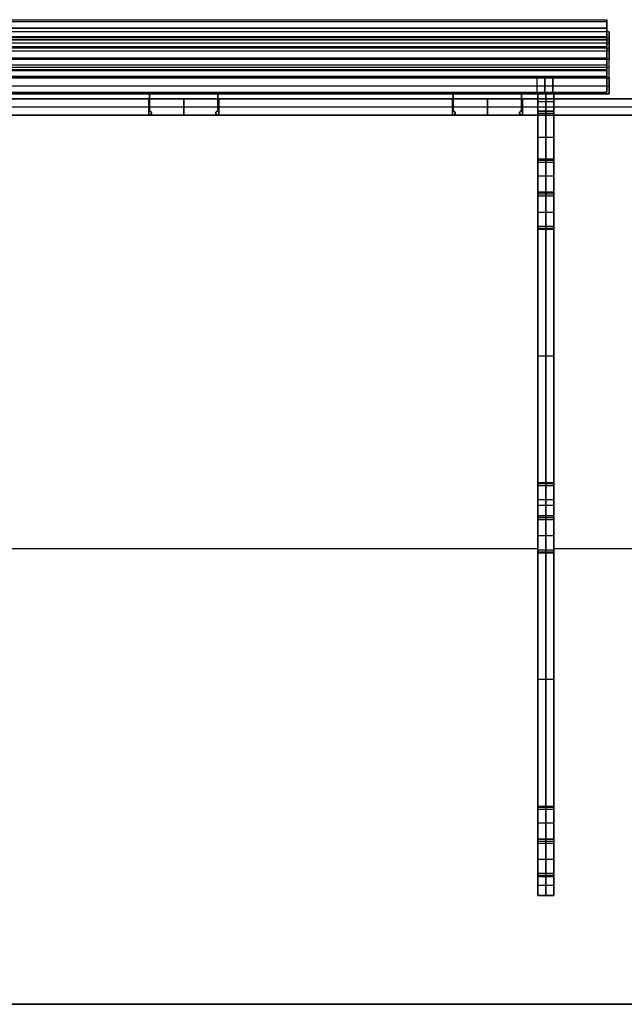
# Model space of a CAD drawing. Header units: millimetres. Extents: x -595 to 595, y -225 to 20.
# Tile 5 of 6: x 148 to 298, y -225 to 20. Entities that reach past the tile are written whole.
import ezdxf

# ---------------------------------------------------------------- set-up
doc = ezdxf.new("R2010")
doc.units = ezdxf.units.MM
doc.layers.add('Défaut', color=7, linetype='Continuous', true_color=0x000000)

# ---------------------------------------------------------------- blocks, each defined once
blk = doc.blocks.new('Shelf Divider')
at = {"layer": 'Défaut'}
for p, q in [((0, 74.5), (4, 74.5)), ((0, 74.5, 2.75), (0, -80, 2.75)), ((2, -74.5, -97), (2, 74.5, -97)), ((2, 74.5, -97), (2, 74.5, 97)), ((2, 44.5, 97), (2, 74.5, 97)), ((4, -80, 2.75), (4, 74.5, 2.75)), ((0, 59.5, 97), (4, 59.5, 97)), ((0, 44.5, 100.25), (4, 44.5, 100.25)), ((2, 44.5, 98), (2, 44.5, 102.5)), ((2, 36.5, 102.5), (2, 44.5, 102.5)), ((4, 44, 97.5), (0, 44, 97.5)), ((0, 40.5, 102.5), (4, 40.5, 102.5)), ((0, 36.5, 102.4), (4, 36.5, 102.4)), ((0, 36, 102.3), (4, 36, 102.3)), ((0, 35.5, 102.4), (4, 35.5, 102.4)), ((2, 36.5, 102.5), (2, 36.5, 102.3)), ((2, 35.5, 102.3), (2, 36.5, 102.3)), ((2, 35.5, 102.3), (2, 35.5, 102.5)), ((2, 27.5, 102.5), (2, 35.5, 102.5)), ((0, 31.5, 102.5), (4, 31.5, 102.5)), ((4, 28, 97.5), (0, 28, 97.5)), ((0, 27.5, 100.25), (4, 27.5, 100.25)), ((2, 27.5, 102.5), (2, 27.5, 98)), ((2, -34.5, 97), (2, 27.5, 97)), ((4, 0, -97), (0, 0, -97)), ((0, -2.75, -97), (0, -2.75, 97)), ((0, -3.5, 97), (4, -3.5, 97)), ((4, -2.75, -97), (4, -2.75, 97)), ((0, -34.5, 100.25), (4, -34.5, 100.25)), ((4, -35, 97.5), (0, -35, 97.5)), ((2, -34.5, 98), (2, -34.5, 102.5)), ((2, -42.5, 102.5), (2, -34.5, 102.5)), ((0, -38.5, 102.5), (4, -38.5, 102.5)), ((0, -42.5, 102.4), (4, -42.5, 102.4)), ((0, -43, 102.3), (4, -43, 102.3)), ((0, -43.5, 102.4), (4, -43.5, 102.4)), ((2, -42.5, 102.5), (2, -42.5, 102.3)), ((2, -43.5, 102.3), (2, -42.5, 102.3)), ((2, -43.5, 102.3), (2, -43.5, 102.5)), ((2, -51.5, 102.5), (2, -43.5, 102.5)), ((0, -47.5, 102.5), (4, -47.5, 102.5)), ((4, -51, 97.5), (0, -51, 97.5)), ((0, -51.5, 100.25), (4, -51.5, 100.25)), ((2, -51.5, 102.5), (2, -51.5, 98)), ((2, -74.5, 97), (2, -51.5, 97)), ((0, -63, 97), (4, -63, 97)), ((0, -74.5, -94.5), (4, -74.5, -94.5)), ((0, -74.5, 91.4), (4, -74.5, 91.4)), ((0, -74.5, 37.1), (4, -74.5, 37.1)), ((0, -74.5, -43.3), (4, -74.5, -43.3)), ((4, -75, 85.3), (0, -75, 85.3)), ((4, -75, 4.9), (0, -75, 4.9)), ((4, -75, -75.5), (0, -75, -75.5)), ((2, -74.5, -92), (2, -74.5, -97)), ((2, -74.5, 97), (2, -74.5, 85.8)), ((2, -74.5, 68.8), (2, -74.5, 5.4)), ((2, -74.5, -11.6), (2, -74.5, -75)), ((2, -80, 85.8), (2, -75.5, 85.8)), ((2, -80, 68.8), (2, -75.5, 68.8)), ((2, -80, 5.4), (2, -75.5, 5.4)), ((2, -80, -11.6), (2, -75.5, -11.6)), ((2, -80, -75), (2, -75.5, -75)), ((2, -80, -92), (2, -75.5, -92)), ((0, -77.75, 85.8), (4, -77.75, 85.8)), ((4, -77.75, 68.8), (0, -77.75, 68.8)), ((0, -77.75, 5.4), (4, -77.75, 5.4)), ((4, -77.75, -11.6), (0, -77.75, -11.6)), ((0, -77.75, -75), (4, -77.75, -75)), ((4, -77.75, -92), (0, -77.75, -92)), ((0, -79.8, 77.3), (4, -79.8, 77.3)), ((0, -79.8, -3.1), (4, -79.8, -3.1)), ((0, -79.8, -83.5), (4, -79.8, -83.5)), ((4, -79.9, 77.8), (0, -79.9, 77.8)), ((0, -79.9, 76.8), (4, -79.9, 76.8)), ((4, -79.9, -2.6), (0, -79.9, -2.6)), ((0, -79.9, -3.6), (4, -79.9, -3.6)), ((4, -79.9, -83), (0, -79.9, -83)), ((0, -79.9, -84), (4, -79.9, -84)), ((0, -80, 81.8), (4, -80, 81.8)), ((0, -80, 72.8), (4, -80, 72.8)), ((0, -80, 1.4), (4, -80, 1.4)), ((0, -80, -7.6), (4, -80, -7.6)), ((0, -80, -79), (4, -80, -79)), ((0, -80, -88), (4, -80, -88)), ((2, -80, 77.8), (2, -79.8, 77.8)), ((2, -79.8, 77.8), (2, -79.8, 76.8)), ((2, -80, 76.8), (2, -79.8, 76.8)), ((2, -80, -2.6), (2, -79.8, -2.6)), ((2, -79.8, -2.6), (2, -79.8, -3.6)), ((2, -80, -3.6), (2, -79.8, -3.6)), ((2, -80, -83), (2, -79.8, -83)), ((2, -79.8, -83), (2, -79.8, -84)), ((2, -80, -84), (2, -79.8, -84)), ((2, -80, 85.8), (2, -80, 77.8)), ((2, -80, 76.8), (2, -80, 68.8)), ((2, -80, 5.4), (2, -80, -2.6)), ((2, -80, -3.6), (2, -80, -11.6)), ((2, -80, -75), (2, -80, -83)), ((2, -80, -84), (2, -80, -92))]:
    blk.add_line(p, q, dxfattribs=at)
at = {"layer": 'Défaut', "extrusion": (-1, 0, 0)}
for centre, start, end in [((-44.5, 97.5, -2), 270, 90), ((-27.5, 97.5, -2), 90, 270), ((34.5, 97.5, -2), 270, 90), ((51.5, 97.5, -2), 90, 270), ((75, -92, -2), 90, 180), ((75, -11.6, -2), 90, 180), ((75, 68.8, -2), 90, 180), ((75, 85.8, -2), 180, 0), ((75, 5.4, -2), 180, 0), ((75, -75, -2), 180, 0), ((75, 68.8, -2), 0, 90), ((75, -11.6, -2), 0, 90), ((75, -92, -2), 0, 90)]:
    blk.add_arc(centre, 0.5, start, end, dxfattribs=at)
at = {"layer": 'Défaut'}
for points in [[(0, 74.5, -97), (2, 74.5, -97), (4, 74.5, -97)], [(0, -74.5, -97), (0, 0, -97), (0, 74.5, -97)], [(0, 74.5, 97), (2, 74.5, 97), (4, 74.5, 97)], [(0, 74.5, -97), (0, 74.5), (0, 74.5, 97)], [(0, 74.5, 97), (0, 59.5, 97), (0, 44.5, 97)], [(4, 74.5, -97), (4, 0, -97), (4, -74.5, -97)], [(4, 74.5, 97), (4, 74.5), (4, 74.5, -97)], [(4, 44.5, 97), (4, 59.5, 97), (4, 74.5, 97)], [(0, 44.5, 97), (2, 44.5, 97), (4, 44.5, 97)], [(4, 44.5, 98), (2, 44.5, 98), (0, 44.5, 98)], [(0, 44.5, 102.5), (2, 44.5, 102.5), (4, 44.5, 102.5)], [(0, 44.5, 98), (0, 44.5, 100.25), (0, 44.5, 102.5)], [(0, 44.5, 102.5), (0, 40.5, 102.5), (0, 36.5, 102.5)], [(4, 44.5, 102.5), (4, 44.5, 100.25), (4, 44.5, 98)], [(4, 36.5, 102.5), (4, 40.5, 102.5), (4, 44.5, 102.5)], [(0, 36.5, 102.5), (2, 36.5, 102.5), (4, 36.5, 102.5)], [(0, 36.5, 102.3), (2, 36.5, 102.3), (4, 36.5, 102.3)], [(0, 36.5, 102.5), (0, 36.5, 102.4), (0, 36.5, 102.3)], [(0, 36.5, 102.3), (0, 36, 102.3), (0, 35.5, 102.3)], [(0, 35.5, 102.3), (2, 35.5, 102.3), (4, 35.5, 102.3)], [(0, 35.5, 102.5), (2, 35.5, 102.5), (4, 35.5, 102.5)], [(0, 35.5, 102.3), (0, 35.5, 102.4), (0, 35.5, 102.5)], [(0, 35.5, 102.5), (0, 31.5, 102.5), (0, 27.5, 102.5)], [(4, 36.5, 102.3), (4, 36.5, 102.4), (4, 36.5, 102.5)], [(4, 35.5, 102.3), (4, 36, 102.3), (4, 36.5, 102.3)], [(4, 35.5, 102.5), (4, 35.5, 102.4), (4, 35.5, 102.3)], [(4, 27.5, 102.5), (4, 31.5, 102.5), (4, 35.5, 102.5)], [(0, 27.5, 102.5), (2, 27.5, 102.5), (4, 27.5, 102.5)], [(0, 27.5, 98), (2, 27.5, 98), (4, 27.5, 98)], [(0, 27.5, 102.5), (0, 27.5, 100.25), (0, 27.5, 98)], [(4, 27.5, 97), (2, 27.5, 97), (0, 27.5, 97)], [(0, 27.5, 97), (0, -3.5, 97), (0, -34.5, 97)], [(4, 27.5, 98), (4, 27.5, 100.25), (4, 27.5, 102.5)], [(4, -34.5, 97), (4, -3.5, 97), (4, 27.5, 97)], [(0, -34.5, 97), (2, -34.5, 97), (4, -34.5, 97)], [(4, -34.5, 98), (2, -34.5, 98), (0, -34.5, 98)], [(0, -34.5, 102.5), (2, -34.5, 102.5), (4, -34.5, 102.5)], [(0, -34.5, 98), (0, -34.5, 100.25), (0, -34.5, 102.5)], [(0, -34.5, 102.5), (0, -38.5, 102.5), (0, -42.5, 102.5)], [(4, -34.5, 102.5), (4, -34.5, 100.25), (4, -34.5, 98)], [(4, -42.5, 102.5), (4, -38.5, 102.5), (4, -34.5, 102.5)], [(0, -42.5, 102.5), (2, -42.5, 102.5), (4, -42.5, 102.5)], [(0, -42.5, 102.3), (2, -42.5, 102.3), (4, -42.5, 102.3)], [(0, -42.5, 102.5), (0, -42.5, 102.4), (0, -42.5, 102.3)], [(0, -42.5, 102.3), (0, -43, 102.3), (0, -43.5, 102.3)], [(0, -43.5, 102.3), (2, -43.5, 102.3), (4, -43.5, 102.3)], [(0, -43.5, 102.5), (2, -43.5, 102.5), (4, -43.5, 102.5)], [(0, -43.5, 102.3), (0, -43.5, 102.4), (0, -43.5, 102.5)], [(0, -43.5, 102.5), (0, -47.5, 102.5), (0, -51.5, 102.5)], [(4, -42.5, 102.3), (4, -42.5, 102.4), (4, -42.5, 102.5)], [(4, -43.5, 102.3), (4, -43, 102.3), (4, -42.5, 102.3)], [(4, -43.5, 102.5), (4, -43.5, 102.4), (4, -43.5, 102.3)], [(4, -51.5, 102.5), (4, -47.5, 102.5), (4, -43.5, 102.5)], [(0, -51.5, 102.5), (2, -51.5, 102.5), (4, -51.5, 102.5)], [(0, -51.5, 98), (2, -51.5, 98), (4, -51.5, 98)], [(0, -51.5, 102.5), (0, -51.5, 100.25), (0, -51.5, 98)], [(4, -51.5, 97), (2, -51.5, 97), (0, -51.5, 97)], [(0, -51.5, 97), (0, -63, 97), (0, -74.5, 97)], [(4, -51.5, 98), (4, -51.5, 100.25), (4, -51.5, 102.5)], [(4, -74.5, 97), (4, -63, 97), (4, -51.5, 97)], [(4, -74.5, -92), (2, -74.5, -92), (0, -74.5, -92)], [(4, -74.5, -11.6), (2, -74.5, -11.6), (0, -74.5, -11.6)], [(4, -74.5, 68.8), (2, -74.5, 68.8), (0, -74.5, 68.8)], [(0, -74.5, -97), (2, -74.5, -97), (4, -74.5, -97)], [(0, -74.5, -92), (0, -74.5, -94.5), (0, -74.5, -97)], [(0, -74.5, 97), (2, -74.5, 97), (4, -74.5, 97)], [(0, -74.5, 85.8), (2, -74.5, 85.8), (4, -74.5, 85.8)], [(0, -74.5, 97), (0, -74.5, 91.4), (0, -74.5, 85.8)], [(0, -74.5, 5.4), (2, -74.5, 5.4), (4, -74.5, 5.4)], [(0, -74.5, 68.8), (0, -74.5, 37.1), (0, -74.5, 5.4)], [(0, -74.5, -75), (2, -74.5, -75), (4, -74.5, -75)], [(0, -74.5, -11.6), (0, -74.5, -43.3), (0, -74.5, -75)], [(0, -75, -91.5), (2, -75, -91.5), (4, -75, -91.5)], [(0, -75, -11.1), (2, -75, -11.1), (4, -75, -11.1)], [(0, -75, 69.3), (2, -75, 69.3), (4, -75, 69.3)], [(4, -75.5, 85.8), (2, -75.5, 85.8), (0, -75.5, 85.8)], [(0, -75.5, 85.8), (0, -77.75, 85.8), (0, -80, 85.8)], [(0, -75.5, 68.8), (2, -75.5, 68.8), (4, -75.5, 68.8)], [(0, -80, 68.8), (0, -77.75, 68.8), (0, -75.5, 68.8)], [(4, -75.5, 5.4), (2, -75.5, 5.4), (0, -75.5, 5.4)], [(0, -75.5, 5.4), (0, -77.75, 5.4), (0, -80, 5.4)], [(0, -75.5, -11.6), (2, -75.5, -11.6), (4, -75.5, -11.6)], [(0, -80, -11.6), (0, -77.75, -11.6), (0, -75.5, -11.6)], [(4, -75.5, -75), (2, -75.5, -75), (0, -75.5, -75)], [(0, -75.5, -75), (0, -77.75, -75), (0, -80, -75)], [(0, -75.5, -92), (2, -75.5, -92), (4, -75.5, -92)], [(0, -80, -92), (0, -77.75, -92), (0, -75.5, -92)], [(4, -74.5, -97), (4, -74.5, -94.5), (4, -74.5, -92)], [(4, -74.5, 85.8), (4, -74.5, 91.4), (4, -74.5, 97)], [(4, -74.5, 5.4), (4, -74.5, 37.1), (4, -74.5, 68.8)], [(4, -74.5, -75), (4, -74.5, -43.3), (4, -74.5, -11.6)], [(4, -80, 85.8), (4, -77.75, 85.8), (4, -75.5, 85.8)], [(4, -75.5, 68.8), (4, -77.75, 68.8), (4, -80, 68.8)], [(4, -80, 5.4), (4, -77.75, 5.4), (4, -75.5, 5.4)], [(4, -75.5, -11.6), (4, -77.75, -11.6), (4, -80, -11.6)], [(4, -80, -75), (4, -77.75, -75), (4, -75.5, -75)], [(4, -75.5, -92), (4, -77.75, -92), (4, -80, -92)], [(0, -79.8, 77.8), (2, -79.8, 77.8), (4, -79.8, 77.8)], [(0, -80, 77.8), (0, -79.9, 77.8), (0, -79.8, 77.8)], [(0, -79.8, 76.8), (2, -79.8, 76.8), (4, -79.8, 76.8)], [(0, -79.8, 77.8), (0, -79.8, 77.3), (0, -79.8, 76.8)], [(0, -79.8, 76.8), (0, -79.9, 76.8), (0, -80, 76.8)], [(0, -79.8, -2.6), (2, -79.8, -2.6), (4, -79.8, -2.6)], [(0, -80, -2.6), (0, -79.9, -2.6), (0, -79.8, -2.6)], [(0, -79.8, -3.6), (2, -79.8, -3.6), (4, -79.8, -3.6)], [(0, -79.8, -2.6), (0, -79.8, -3.1), (0, -79.8, -3.6)], [(0, -79.8, -3.6), (0, -79.9, -3.6), (0, -80, -3.6)], [(0, -79.8, -83), (2, -79.8, -83), (4, -79.8, -83)], [(0, -80, -83), (0, -79.9, -83), (0, -79.8, -83)], [(0, -79.8, -84), (2, -79.8, -84), (4, -79.8, -84)], [(0, -79.8, -83), (0, -79.8, -83.5), (0, -79.8, -84)], [(0, -79.8, -84), (0, -79.9, -84), (0, -80, -84)], [(0, -80, 85.8), (2, -80, 85.8), (4, -80, 85.8)], [(0, -80, 77.8), (2, -80, 77.8), (4, -80, 77.8)], [(0, -80, 85.8), (0, -80, 81.8), (0, -80, 77.8)], [(0, -80, 76.8), (2, -80, 76.8), (4, -80, 76.8)], [(0, -80, 68.8), (2, -80, 68.8), (4, -80, 68.8)], [(0, -80, 76.8), (0, -80, 72.8), (0, -80, 68.8)], [(0, -80, 5.4), (2, -80, 5.4), (4, -80, 5.4)], [(0, -80, -2.6), (2, -80, -2.6), (4, -80, -2.6)], [(0, -80, 5.4), (0, -80, 1.4), (0, -80, -2.6)], [(0, -80, -3.6), (2, -80, -3.6), (4, -80, -3.6)], [(0, -80, -11.6), (2, -80, -11.6), (4, -80, -11.6)], [(0, -80, -3.6), (0, -80, -7.6), (0, -80, -11.6)], [(0, -80, -75), (2, -80, -75), (4, -80, -75)], [(0, -80, -83), (2, -80, -83), (4, -80, -83)], [(0, -80, -75), (0, -80, -79), (0, -80, -83)], [(0, -80, -84), (2, -80, -84), (4, -80, -84)], [(0, -80, -92), (2, -80, -92), (4, -80, -92)], [(0, -80, -84), (0, -80, -88), (0, -80, -92)], [(4, -79.8, 77.8), (4, -79.9, 77.8), (4, -80, 77.8)], [(4, -79.8, 76.8), (4, -79.8, 77.3), (4, -79.8, 77.8)], [(4, -80, 76.8), (4, -79.9, 76.8), (4, -79.8, 76.8)], [(4, -79.8, -2.6), (4, -79.9, -2.6), (4, -80, -2.6)], [(4, -79.8, -3.6), (4, -79.8, -3.1), (4, -79.8, -2.6)], [(4, -80, -3.6), (4, -79.9, -3.6), (4, -79.8, -3.6)], [(4, -79.8, -83), (4, -79.9, -83), (4, -80, -83)], [(4, -79.8, -84), (4, -79.8, -83.5), (4, -79.8, -83)], [(4, -80, -84), (4, -79.9, -84), (4, -79.8, -84)], [(4, -80, 77.8), (4, -80, 81.8), (4, -80, 85.8)], [(4, -80, 68.8), (4, -80, 72.8), (4, -80, 76.8)], [(4, -80, -2.6), (4, -80, 1.4), (4, -80, 5.4)], [(4, -80, -11.6), (4, -80, -7.6), (4, -80, -3.6)], [(4, -80, -83), (4, -80, -79), (4, -80, -75)], [(4, -80, -92), (4, -80, -88), (4, -80, -84)]]:
    blk.add_open_spline(points, degree=2, dxfattribs=at)
for points in [[(0, 44.5, 98), (0, 44, 98), (0, 44, 97.5), (0, 44, 97), (0, 44.5, 97)], [(4, 44.5, 97), (4, 44, 97), (4, 44, 97.5), (4, 44, 98), (4, 44.5, 98)], [(0, 27.5, 97), (0, 28, 97), (0, 28, 97.5), (0, 28, 98), (0, 27.5, 98)], [(4, 27.5, 98), (4, 28, 98), (4, 28, 97.5), (4, 28, 97), (4, 27.5, 97)], [(0, -34.5, 98), (0, -35, 98), (0, -35, 97.5), (0, -35, 97), (0, -34.5, 97)], [(4, -34.5, 97), (4, -35, 97), (4, -35, 97.5), (4, -35, 98), (4, -34.5, 98)], [(0, -51.5, 97), (0, -51, 97), (0, -51, 97.5), (0, -51, 98), (0, -51.5, 98)], [(4, -51.5, 98), (4, -51, 98), (4, -51, 97.5), (4, -51, 97), (4, -51.5, 97)], [(0, -75.5, 85.8), (0, -75.5, 85.3), (0, -75, 85.3), (0, -74.5, 85.3), (0, -74.5, 85.8)], [(0, -75.5, 5.4), (0, -75.5, 4.9), (0, -75, 4.9), (0, -74.5, 4.9), (0, -74.5, 5.4)], [(0, -75.5, -75), (0, -75.5, -75.5), (0, -75, -75.5), (0, -74.5, -75.5), (0, -74.5, -75)], [(4, -74.5, 85.8), (4, -74.5, 85.3), (4, -75, 85.3), (4, -75.5, 85.3), (4, -75.5, 85.8)], [(4, -74.5, 5.4), (4, -74.5, 4.9), (4, -75, 4.9), (4, -75.5, 4.9), (4, -75.5, 5.4)], [(4, -74.5, -75), (4, -74.5, -75.5), (4, -75, -75.5), (4, -75.5, -75.5), (4, -75.5, -75)]]:
    blk.add_rational_spline(points, [1, 0.707106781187, 1, 0.707106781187, 1], degree=2, knots=[-2, -2, -2, -1, -1, 0, 0, 0], dxfattribs=at)
for points, weights in [([(0, -74.5, -92), (0, -74.5, -91.5), (0, -75, -91.5)], [1, 0.707106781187, 1]), ([(0, -74.5, -11.6), (0, -74.5, -11.1), (0, -75, -11.1)], [1, 0.707106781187, 1]), ([(0, -74.5, 68.8), (0, -74.5, 69.3), (0, -75, 69.3)], [1, 0.707106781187, 1]), ([(0, -75, 69.3), (0, -75.5, 69.3), (0, -75.5, 68.8)], [1, 0.707106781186, 1]), ([(0, -75, -11.1), (0, -75.5, -11.1), (0, -75.5, -11.6)], [1, 0.707106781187, 1]), ([(0, -75, -91.5), (0, -75.5, -91.5), (0, -75.5, -92)], [1, 0.707106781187, 1]), ([(4, -75, -91.5), (4, -74.5, -91.5), (4, -74.5, -92)], [1, 0.707106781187, 1]), ([(4, -75, -11.1), (4, -74.5, -11.1), (4, -74.5, -11.6)], [1, 0.707106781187, 1]), ([(4, -75, 69.3), (4, -74.5, 69.3), (4, -74.5, 68.8)], [1, 0.707106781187, 1]), ([(4, -75.5, 68.8), (4, -75.5, 69.3), (4, -75, 69.3)], [1, 0.707106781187, 1]), ([(4, -75.5, -11.6), (4, -75.5, -11.1), (4, -75, -11.1)], [1, 0.707106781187, 1]), ([(4, -75.5, -92), (4, -75.5, -91.5), (4, -75, -91.5)], [1, 0.707106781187, 1])]:
    blk.add_rational_spline(points, weights, degree=2, dxfattribs=at)
blk = doc.blocks.new('Base Piece')
at = {"layer": 'Défaut'}
for p, q in [((-276.85, 4, -2.75), (276.82, 4, -2.75)), ((151.03, 0, -110.5), (151.03, 4, -110.5)), ((180.3, 4, -113.75), (180.3, 0, -113.75)), ((180.8, 4, -111), (180.8, 0, -111)), ((184.3, 0, -116), (184.3, 4, -116)), ((188.3, 0, -115.9), (188.3, 4, -115.9)), ((188.8, 0, -115.8), (188.8, 4, -115.8)), ((189.3, 4, -115.9), (189.3, 0, -115.9)), ((193.3, 0, -116), (193.3, 4, -116)), ((196.8, 4, -111), (196.8, 0, -111)), ((197.3, 0, -113.75), (197.3, 4, -113.75)), ((226.56, 0, -110.5), (226.56, 4, -110.5)), ((255.83, 4, -113.75), (255.83, 0, -113.75)), ((256.33, 4, -111), (256.33, 0, -111)), ((259.83, 0, -116), (259.83, 4, -116)), ((263.83, 0, -115.9), (263.83, 4, -115.9)), ((264.33, 0, -115.8), (264.33, 4, -115.8)), ((264.83, 4, -115.9), (264.83, 0, -115.9)), ((268.83, 0, -116), (268.83, 4, -116)), ((272.33, 4, -111), (272.33, 0, -111)), ((272.83, 0, -113.75), (272.83, 4, -113.75)), ((276.82, 0, 70), (276.82, 4, 70)), ((276.82, 0, -10.4), (276.82, 4, -10.4)), ((276.82, 0, -90.8), (276.82, 4, -90.8)), ((278.82, 0, 78.7), (278.82, 4, 78.7)), ((278.82, 0, 61.3), (278.82, 4, 61.3)), ((278.82, 0, -1.7), (278.82, 4, -1.7)), ((278.82, 0, -19.1), (278.82, 4, -19.1)), ((278.82, 0, -82.1), (278.82, 4, -82.1)), ((278.82, 0, -99.5), (278.82, 4, -99.5)), ((280.82, 4, -2.75), (595, 4, -2.75)), ((280.82, 4, 70), (280.82, 0, 70)), ((280.82, 4, -10.4), (280.82, 0, -10.4)), ((280.82, 4, -90.8), (280.82, 0, -90.8)), ((-595, 2, 110.5), (595, 2, 110.5)), ((-276.85, 0, -2.75), (276.82, 0, -2.75)), ((180.3, 2, -110.5), (121.77, 2, -110.5)), ((188.3, 2, -116), (180.3, 2, -116)), ((180.3, 2, -116), (180.3, 2, -111.5)), ((189.3, 2, -115.8), (188.3, 2, -115.8)), ((188.3, 2, -116), (188.3, 2, -115.8)), ((197.3, 2, -116), (189.3, 2, -116)), ((189.3, 2, -116), (189.3, 2, -115.8)), ((255.83, 2, -110.5), (197.3, 2, -110.5)), ((197.3, 2, -116), (197.3, 2, -111.5)), ((263.83, 2, -116), (255.83, 2, -116)), ((255.83, 2, -116), (255.83, 2, -111.5)), ((264.83, 2, -115.8), (263.83, 2, -115.8)), ((263.83, 2, -116), (263.83, 2, -115.8)), ((272.83, 2, -116), (264.83, 2, -116)), ((264.83, 2, -116), (264.83, 2, -115.8)), ((331.36, 2, -110.5), (272.83, 2, -110.5)), ((272.83, 2, -116), (272.83, 2, -111.5)), ((276.82, 2, 61.3), (276.82, 2, 78.7)), ((280.82, 2, 78.7), (276.82, 2, 78.7)), ((276.82, 2, 61.3), (280.82, 2, 61.3)), ((276.82, 2, -19.1), (276.82, 2, -1.7)), ((280.82, 2, -1.7), (276.82, 2, -1.7)), ((276.82, 2, -19.1), (280.82, 2, -19.1)), ((276.82, 2, -99.5), (276.82, 2, -82.1)), ((280.82, 2, -82.1), (276.82, 2, -82.1)), ((276.82, 2, -99.5), (280.82, 2, -99.5)), ((280.82, 2, 61.3), (280.82, 2, 78.7)), ((280.82, 2, -19.1), (280.82, 2, -1.7)), ((280.82, 2, -99.5), (280.82, 2, -82.1)), ((280.82, 0, -2.75), (595, 0, -2.75))]:
    blk.add_line(p, q, dxfattribs=at)
at = {"layer": 'Défaut', "extrusion": (0, -1, 0)}
for centre, start, end in [((180.3, -111, -2), 270, 90), ((197.3, -111, -2), 90, 270), ((255.83, -111, -2), 270, 90), ((272.83, -111, -2), 90, 270)]:
    blk.add_arc(centre, 0.5, start, end, dxfattribs=at)
at = {"layer": 'Défaut'}
for points in [[(595, 4, 110.5), (0, 4, 110.5), (-595, 4, 110.5)], [(121.77, 4, -110.5), (151.03, 4, -110.5), (180.3, 4, -110.5)], [(180.3, 0, -116), (180.3, 2, -116), (180.3, 4, -116)], [(180.3, 4, -116), (184.3, 4, -116), (188.3, 4, -116)], [(180.3, 0, -111.5), (180.3, 2, -111.5), (180.3, 4, -111.5)], [(180.3, 4, -111.5), (180.3, 4, -113.75), (180.3, 4, -116)], [(180.3, 4, -110.5), (180.3, 2, -110.5), (180.3, 0, -110.5)], [(188.3, 0, -115.8), (188.3, 2, -115.8), (188.3, 4, -115.8)], [(188.3, 4, -115.8), (188.8, 4, -115.8), (189.3, 4, -115.8)], [(188.3, 0, -116), (188.3, 2, -116), (188.3, 4, -116)], [(188.3, 4, -116), (188.3, 4, -115.9), (188.3, 4, -115.8)], [(189.3, 0, -116), (189.3, 2, -116), (189.3, 4, -116)], [(189.3, 4, -116), (193.3, 4, -116), (197.3, 4, -116)], [(189.3, 0, -115.8), (189.3, 2, -115.8), (189.3, 4, -115.8)], [(189.3, 4, -115.8), (189.3, 4, -115.9), (189.3, 4, -116)], [(197.3, 0, -110.5), (197.3, 2, -110.5), (197.3, 4, -110.5)], [(197.3, 4, -110.5), (226.56, 4, -110.5), (255.83, 4, -110.5)], [(197.3, 4, -111.5), (197.3, 2, -111.5), (197.3, 0, -111.5)], [(197.3, 0, -116), (197.3, 2, -116), (197.3, 4, -116)], [(197.3, 4, -116), (197.3, 4, -113.75), (197.3, 4, -111.5)], [(255.83, 0, -116), (255.83, 2, -116), (255.83, 4, -116)], [(255.83, 4, -116), (259.83, 4, -116), (263.83, 4, -116)], [(255.83, 0, -111.5), (255.83, 2, -111.5), (255.83, 4, -111.5)], [(255.83, 4, -111.5), (255.83, 4, -113.75), (255.83, 4, -116)], [(255.83, 4, -110.5), (255.83, 2, -110.5), (255.83, 0, -110.5)], [(263.83, 0, -115.8), (263.83, 2, -115.8), (263.83, 4, -115.8)], [(263.83, 4, -115.8), (264.33, 4, -115.8), (264.83, 4, -115.8)], [(263.83, 0, -116), (263.83, 2, -116), (263.83, 4, -116)], [(263.83, 4, -116), (263.83, 4, -115.9), (263.83, 4, -115.8)], [(264.83, 0, -116), (264.83, 2, -116), (264.83, 4, -116)], [(264.83, 4, -116), (268.83, 4, -116), (272.83, 4, -116)], [(264.83, 0, -115.8), (264.83, 2, -115.8), (264.83, 4, -115.8)], [(264.83, 4, -115.8), (264.83, 4, -115.9), (264.83, 4, -116)], [(272.83, 0, -110.5), (272.83, 2, -110.5), (272.83, 4, -110.5)], [(272.83, 4, -110.5), (302.1, 4, -110.5), (331.36, 4, -110.5)], [(272.83, 4, -111.5), (272.83, 2, -111.5), (272.83, 0, -111.5)], [(272.83, 0, -116), (272.83, 2, -116), (272.83, 4, -116)], [(272.83, 4, -116), (272.83, 4, -113.75), (272.83, 4, -111.5)], [(280.82, 4, -82.1), (278.82, 4, -82.1), (276.82, 4, -82.1)], [(276.82, 4, -82.1), (276.82, 4, -90.8), (276.82, 4, -99.5)], [(276.82, 4, -99.5), (278.82, 4, -99.5), (280.82, 4, -99.5)], [(280.82, 4, -1.7), (278.82, 4, -1.7), (276.82, 4, -1.7)], [(276.82, 4, -1.7), (276.82, 4, -10.4), (276.82, 4, -19.1)], [(276.82, 4, -19.1), (278.82, 4, -19.1), (280.82, 4, -19.1)], [(280.82, 4, 78.7), (278.82, 4, 78.7), (276.82, 4, 78.7)], [(276.82, 4, 78.7), (276.82, 4, 70), (276.82, 4, 61.3)], [(276.82, 4, 61.3), (278.82, 4, 61.3), (280.82, 4, 61.3)], [(276.82, 0, 61.3), (276.82, 2, 61.3), (276.82, 4, 61.3)], [(276.82, 4, 78.7), (276.82, 2, 78.7), (276.82, 0, 78.7)], [(276.82, 0, -19.1), (276.82, 2, -19.1), (276.82, 4, -19.1)], [(276.82, 4, -1.7), (276.82, 2, -1.7), (276.82, 0, -1.7)], [(276.82, 0, -99.5), (276.82, 2, -99.5), (276.82, 4, -99.5)], [(276.82, 4, -82.1), (276.82, 2, -82.1), (276.82, 0, -82.1)], [(280.82, 4, -99.5), (280.82, 4, -90.8), (280.82, 4, -82.1)], [(280.82, 4, -19.1), (280.82, 4, -10.4), (280.82, 4, -1.7)], [(280.82, 4, 61.3), (280.82, 4, 70), (280.82, 4, 78.7)], [(280.82, 4, 78.7), (280.82, 2, 78.7), (280.82, 0, 78.7)], [(280.82, 4, 61.3), (280.82, 2, 61.3), (280.82, 0, 61.3)], [(280.82, 4, -1.7), (280.82, 2, -1.7), (280.82, 0, -1.7)], [(280.82, 4, -19.1), (280.82, 2, -19.1), (280.82, 0, -19.1)], [(280.82, 4, -82.1), (280.82, 2, -82.1), (280.82, 0, -82.1)], [(280.82, 4, -99.5), (280.82, 2, -99.5), (280.82, 0, -99.5)], [(-595, 0, 110.5), (0, 0, 110.5), (595, 0, 110.5)], [(180.3, 0, -110.5), (151.03, 0, -110.5), (121.77, 0, -110.5)], [(188.3, 0, -116), (184.3, 0, -116), (180.3, 0, -116)], [(180.3, 0, -116), (180.3, 0, -113.75), (180.3, 0, -111.5)], [(189.3, 0, -115.8), (188.8, 0, -115.8), (188.3, 0, -115.8)], [(188.3, 0, -115.8), (188.3, 0, -115.9), (188.3, 0, -116)], [(197.3, 0, -116), (193.3, 0, -116), (189.3, 0, -116)], [(189.3, 0, -116), (189.3, 0, -115.9), (189.3, 0, -115.8)], [(255.83, 0, -110.5), (226.56, 0, -110.5), (197.3, 0, -110.5)], [(197.3, 0, -111.5), (197.3, 0, -113.75), (197.3, 0, -116)], [(263.83, 0, -116), (259.83, 0, -116), (255.83, 0, -116)], [(255.83, 0, -116), (255.83, 0, -113.75), (255.83, 0, -111.5)], [(264.83, 0, -115.8), (264.33, 0, -115.8), (263.83, 0, -115.8)], [(263.83, 0, -115.8), (263.83, 0, -115.9), (263.83, 0, -116)], [(272.83, 0, -116), (268.83, 0, -116), (264.83, 0, -116)], [(264.83, 0, -116), (264.83, 0, -115.9), (264.83, 0, -115.8)], [(331.36, 0, -110.5), (302.1, 0, -110.5), (272.83, 0, -110.5)], [(272.83, 0, -111.5), (272.83, 0, -113.75), (272.83, 0, -116)], [(280.82, 0, -99.5), (278.82, 0, -99.5), (276.82, 0, -99.5)], [(276.82, 0, -99.5), (276.82, 0, -90.8), (276.82, 0, -82.1)], [(276.82, 0, -82.1), (278.82, 0, -82.1), (280.82, 0, -82.1)], [(280.82, 0, -19.1), (278.82, 0, -19.1), (276.82, 0, -19.1)], [(276.82, 0, -19.1), (276.82, 0, -10.4), (276.82, 0, -1.7)], [(276.82, 0, -1.7), (278.82, 0, -1.7), (280.82, 0, -1.7)], [(280.82, 0, 61.3), (278.82, 0, 61.3), (276.82, 0, 61.3)], [(276.82, 0, 61.3), (276.82, 0, 70), (276.82, 0, 78.7)], [(276.82, 0, 78.7), (278.82, 0, 78.7), (280.82, 0, 78.7)], [(280.82, 0, -82.1), (280.82, 0, -90.8), (280.82, 0, -99.5)], [(280.82, 0, -1.7), (280.82, 0, -10.4), (280.82, 0, -19.1)], [(280.82, 0, 78.7), (280.82, 0, 70), (280.82, 0, 61.3)]]:
    blk.add_open_spline(points, degree=2, dxfattribs=at)
for points, weights in [([(180.3, 4, -111.5), (180.8, 4, -111.5), (180.8, 4, -111), (180.8, 4, -110.5), (180.3, 4, -110.5)], [1, 0.707106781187, 1, 0.707106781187, 1]), ([(197.3, 4, -110.5), (196.8, 4, -110.5), (196.8, 4, -111), (196.8, 4, -111.5), (197.3, 4, -111.5)], [1, 0.707106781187, 1, 0.707106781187, 1]), ([(255.83, 4, -111.5), (256.33, 4, -111.5), (256.33, 4, -111), (256.33, 4, -110.5), (255.83, 4, -110.5)], [1, 0.707106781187, 1, 0.707106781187, 1]), ([(272.83, 4, -110.5), (272.33, 4, -110.5), (272.33, 4, -111), (272.33, 4, -111.5), (272.83, 4, -111.5)], [1, 0.707106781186, 1, 0.707106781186, 1]), ([(180.3, 0, -110.5), (180.8, 0, -110.5), (180.8, 0, -111), (180.8, 0, -111.5), (180.3, 0, -111.5)], [1, 0.707106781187, 1, 0.707106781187, 1]), ([(197.3, 0, -111.5), (196.8, 0, -111.5), (196.8, 0, -111), (196.8, 0, -110.5), (197.3, 0, -110.5)], [1, 0.707106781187, 1, 0.707106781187, 1]), ([(255.83, 0, -110.5), (256.33, 0, -110.5), (256.33, 0, -111), (256.33, 0, -111.5), (255.83, 0, -111.5)], [1, 0.707106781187, 1, 0.707106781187, 1]), ([(272.83, 0, -111.5), (272.33, 0, -111.5), (272.33, 0, -111), (272.33, 0, -110.5), (272.83, 0, -110.5)], [1, 0.707106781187, 1, 0.707106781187, 1])]:
    blk.add_rational_spline(points, weights, degree=2, knots=[-2, -2, -2, -1, -1, 0, 0, 0], dxfattribs=at)
blk = doc.blocks.new('Back Piece')
at = {"layer": 'Défaut'}
for p, q in [((-595, 103.25, 2), (595, 103.25, 2)), ((276.82, 46.45, 2), (280.82, 46.45, 2)), ((276.82, 29.05, 2), (276.82, 46.45, 2)), ((278.82, 46.45, 4), (278.82, 46.45)), ((280.82, 46.45, 2), (280.82, 29.05, 2)), ((276.82, 37.75), (276.82, 37.75, 4)), ((280.82, 37.75), (280.82, 37.75, 4)), ((276.82, 29.05, 2), (280.82, 29.05, 2)), ((278.82, 29.05), (278.82, 29.05, 4)), ((-595, 0, 4), (595, 0, 4)), ((595, 0), (-595, 0)), ((276.82, -32.55, 2), (280.82, -32.55, 2)), ((276.82, -49.95, 2), (276.82, -32.55, 2)), ((278.82, -32.55, 4), (278.82, -32.55)), ((280.82, -32.55, 2), (280.82, -49.95, 2)), ((276.82, -41.25), (276.82, -41.25, 4)), ((280.82, -41.25), (280.82, -41.25, 4)), ((276.82, -49.95, 2), (280.82, -49.95, 2)), ((278.82, -49.95), (278.82, -49.95, 4)), ((180.14, -72.75, 2), (197.54, -72.75, 2)), ((180.14, -76.75, 2), (180.14, -72.75, 2)), ((188.84, -72.75, 4), (188.84, -72.75)), ((197.54, -72.75, 2), (197.54, -76.75, 2)), ((255.67, -72.75, 2), (273.07, -72.75, 2)), ((255.67, -76.75, 2), (255.67, -72.75, 2)), ((264.37, -72.75, 4), (264.37, -72.75)), ((273.07, -72.75, 2), (273.07, -76.75, 2)), ((180.14, -74.75), (180.14, -74.75, 4)), ((197.54, -74.75), (197.54, -74.75, 4)), ((255.67, -74.75), (255.67, -74.75, 4)), ((273.07, -74.75), (273.07, -74.75, 4)), ((180.14, -76.75, 2), (197.54, -76.75, 2)), ((188.84, -76.75), (188.84, -76.75, 4)), ((255.67, -76.75, 2), (273.07, -76.75, 2)), ((264.37, -76.75), (264.37, -76.75, 4)), ((-595, -103.25, 2), (595, -103.25, 2))]:
    blk.add_line(p, q, dxfattribs=at)
for points in [[(-595, 103.25, 4), (0, 103.25, 4), (595, 103.25, 4)], [(595, 103.25), (0, 103.25), (-595, 103.25)], [(276.82, 29.05, 4), (276.82, 37.75, 4), (276.82, 46.45, 4)], [(276.82, 46.45, 4), (278.82, 46.45, 4), (280.82, 46.45, 4)], [(276.82, 46.45), (276.82, 37.75), (276.82, 29.05)], [(280.82, 46.45), (278.82, 46.45), (276.82, 46.45)], [(276.82, 46.45, 4), (276.82, 46.45, 2), (276.82, 46.45)], [(280.82, 46.45, 4), (280.82, 37.75, 4), (280.82, 29.05, 4)], [(280.82, 29.05), (280.82, 37.75), (280.82, 46.45)], [(280.82, 46.45, 4), (280.82, 46.45, 2), (280.82, 46.45)], [(280.82, 29.05, 4), (278.82, 29.05, 4), (276.82, 29.05, 4)], [(276.82, 29.05), (278.82, 29.05), (280.82, 29.05)], [(276.82, 29.05, 4), (276.82, 29.05, 2), (276.82, 29.05)], [(280.82, 29.05), (280.82, 29.05, 2), (280.82, 29.05, 4)], [(276.82, -49.95, 4), (276.82, -41.25, 4), (276.82, -32.55, 4)], [(276.82, -32.55, 4), (278.82, -32.55, 4), (280.82, -32.55, 4)], [(276.82, -32.55), (276.82, -41.25), (276.82, -49.95)], [(280.82, -32.55), (278.82, -32.55), (276.82, -32.55)], [(276.82, -32.55, 4), (276.82, -32.55, 2), (276.82, -32.55)], [(280.82, -32.55, 4), (280.82, -41.25, 4), (280.82, -49.95, 4)], [(280.82, -49.95), (280.82, -41.25), (280.82, -32.55)], [(280.82, -32.55, 4), (280.82, -32.55, 2), (280.82, -32.55)], [(280.82, -49.95, 4), (278.82, -49.95, 4), (276.82, -49.95, 4)], [(276.82, -49.95), (278.82, -49.95), (280.82, -49.95)], [(276.82, -49.95, 4), (276.82, -49.95, 2), (276.82, -49.95)], [(280.82, -49.95), (280.82, -49.95, 2), (280.82, -49.95, 4)], [(180.14, -76.75, 4), (180.14, -74.75, 4), (180.14, -72.75, 4)], [(180.14, -72.75, 4), (188.84, -72.75, 4), (197.54, -72.75, 4)], [(180.14, -72.75), (180.14, -74.75), (180.14, -76.75)], [(197.54, -72.75), (188.84, -72.75), (180.14, -72.75)], [(180.14, -72.75, 4), (180.14, -72.75, 2), (180.14, -72.75)], [(197.54, -72.75, 4), (197.54, -74.75, 4), (197.54, -76.75, 4)], [(197.54, -76.75), (197.54, -74.75), (197.54, -72.75)], [(197.54, -72.75, 4), (197.54, -72.75, 2), (197.54, -72.75)], [(255.67, -76.75, 4), (255.67, -74.75, 4), (255.67, -72.75, 4)], [(255.67, -72.75, 4), (264.37, -72.75, 4), (273.07, -72.75, 4)], [(255.67, -72.75), (255.67, -74.75), (255.67, -76.75)], [(273.07, -72.75), (264.37, -72.75), (255.67, -72.75)], [(255.67, -72.75, 4), (255.67, -72.75, 2), (255.67, -72.75)], [(273.07, -72.75, 4), (273.07, -74.75, 4), (273.07, -76.75, 4)], [(273.07, -76.75), (273.07, -74.75), (273.07, -72.75)], [(273.07, -72.75, 4), (273.07, -72.75, 2), (273.07, -72.75)], [(197.54, -76.75, 4), (188.84, -76.75, 4), (180.14, -76.75, 4)], [(180.14, -76.75), (188.84, -76.75), (197.54, -76.75)], [(180.14, -76.75, 4), (180.14, -76.75, 2), (180.14, -76.75)], [(197.54, -76.75), (197.54, -76.75, 2), (197.54, -76.75, 4)], [(273.07, -76.75, 4), (264.37, -76.75, 4), (255.67, -76.75, 4)], [(255.67, -76.75), (264.37, -76.75), (273.07, -76.75)], [(255.67, -76.75, 4), (255.67, -76.75, 2), (255.67, -76.75)], [(273.07, -76.75), (273.07, -76.75, 2), (273.07, -76.75, 4)], [(595, -103.25, 4), (0, -103.25, 4), (-595, -103.25, 4)], [(-595, -103.25), (0, -103.25), (595, -103.25)]]:
    blk.add_open_spline(points, degree=2, dxfattribs=at)

msp = doc.modelspace()

# ---------------------------------------------------------------- linework, layer by layer
at = {"layer": 'Défaut'}
for p, q in [((294.01, 15.55, 96.8), (294.01, 19.68, 96.8)), ((-295.38, 15.25, 158.32), (294.62, 15.25, 158.32)), ((-295.38, 14.66, 161.73), (294.62, 14.66, 161.73)), ((294.62, 11.84, 158.9), (-295.38, 11.84, 158.9)), ((294.01, 10.69, 31.82), (294.01, 10.69, 35.82)), ((294.01, 10.69, 153.96), (294.01, 10.69, 159.61)), ((-295.38, 7.86, 165.81), (294.62, 7.86, 165.81)), ((-295.38, 7.86, 161.81), (294.62, 7.86, 161.81)), ((294.62, 8.96, 161.57), (294.62, 8.96, 165.72)), ((294.62, 5.26, 98.01), (-295.38, 5.26, 98.01)), ((276.62, 5.26, 49.71), (276.62, 1.26, 49.71)), ((276.62, 5.26, 128.71), (276.62, 1.26, 128.71)), ((278.62, 5.26, 41.01), (278.62, 1.26, 41.01)), ((278.62, 1.26, 58.41), (278.62, 5.26, 58.41)), ((278.62, 5.26, 120.01), (278.62, 1.26, 120.01)), ((278.62, 1.26, 137.41), (278.62, 5.26, 137.41)), ((280.62, 5.26, 49.71), (280.62, 1.26, 49.71)), ((280.62, 5.26, 128.71), (280.62, 1.26, 128.71)), ((294.62, 5.26, 101.9), (294.62, 1.26, 101.9)), ((-295.38, 3.26, 36.81), (294.62, 3.26, 36.81)), ((276.62, 3.26, 41.01), (280.62, 3.26, 41.01)), ((276.62, 3.26, 41.01), (276.62, 3.26, 58.41)), ((276.62, 3.26, 58.41), (280.62, 3.26, 58.41)), ((276.62, 3.26, 120.01), (280.62, 3.26, 120.01)), ((276.62, 3.26, 120.01), (276.62, 3.26, 137.41)), ((276.62, 3.26, 137.41), (280.62, 3.26, 137.41)), ((280.62, 3.26, 58.41), (280.62, 3.26, 41.01)), ((280.62, 3.26, 137.41), (280.62, 3.26, 120.01)), ((-295.38, 1.26, 98.01), (294.62, 1.26, 98.01)), ((-295.38, 1.26, 159.22), (294.62, 1.26, 159.22))]:
    msp.add_line(p, q, dxfattribs=at)
for points in [[(-295.99, 19.68, 38.42), (-0.99, 19.68, 38.42), (294.01, 19.68, 38.42)], [(-295.99, 19.68, 148.02), (-0.99, 19.68, 148.02), (294.01, 19.68, 148.02)], [(-295.99, 19.68, 93.22), (-0.99, 19.68, 93.22), (294.01, 19.68, 93.22)], [(294.01, 19.68, 38.42), (294.01, 19.68, 93.22), (294.01, 19.68, 148.02)], [(-295.99, 19.24, 150.61), (-0.99, 19.24, 150.61), (294.01, 19.24, 150.61)], [(-295.99, 17.71, 33.69), (-0.99, 17.71, 33.69), (294.01, 17.71, 33.69)], [(-295.99, 17.61, 152.67), (-0.99, 17.61, 152.67), (294.01, 17.61, 152.67)], [(294.01, 17.61, 152.67), (294.01, 13.06, 157.23), (294.01, 8.51, 161.79)], [(-295.99, 15.55, 148.02), (-0.99, 15.55, 148.02), (294.01, 15.55, 148.02)], [(-295.99, 15.55, 38.42), (-0.99, 15.55, 38.42), (294.01, 15.55, 38.42)], [(-295.99, 15.55, 93.22), (-0.99, 15.55, 93.22), (294.01, 15.55, 93.22)], [(-295.99, 15.35, 149.01), (-0.99, 15.35, 149.01), (294.01, 15.35, 149.01)], [(-295.99, 14.79, 149.86), (-0.99, 14.79, 149.86), (294.01, 14.79, 149.86)], [(-295.99, 14.79, 36.58), (-0.99, 14.79, 36.58), (294.01, 14.79, 36.58)], [(294.62, 16.66, 159.73), (-0.38, 16.66, 159.73), (-295.38, 16.66, 159.73)], [(294.01, 15.55, 148.02), (294.01, 15.55, 93.22), (294.01, 15.55, 38.42)], [(294.01, 5.68, 158.97), (294.01, 10.24, 154.41), (294.01, 14.79, 149.86)], [(294.62, 12.66, 163.73), (294.62, 14.66, 161.73), (294.62, 16.66, 159.73)], [(294.62, 16.66, 159.73), (294.62, 15.25, 158.32), (294.62, 13.83, 156.91)], [(-295.99, 13.06, 157.23), (-0.99, 13.06, 157.23), (294.01, 13.06, 157.23)], [(-295.99, 12.95, 35.82), (-0.99, 12.95, 35.82), (294.01, 12.95, 35.82)], [(-295.99, 12.95, 31.82), (-0.99, 12.95, 31.82), (294.01, 12.95, 31.82)], [(294.62, 13.83, 156.91), (-0.38, 13.83, 156.91), (-295.38, 13.83, 156.91)], [(294.62, 12.66, 163.73), (-0.38, 12.66, 163.73), (-295.38, 12.66, 163.73)], [(294.01, 12.95, 35.82), (294.01, 7.31, 35.82), (294.01, 1.68, 35.82)], [(294.01, 1.68, 31.82), (294.01, 7.31, 31.82), (294.01, 12.95, 31.82)], [(294.62, 13.83, 156.91), (294.62, 11.84, 158.9), (294.62, 9.84, 160.9)], [(-295.99, 10.24, 154.41), (-0.99, 10.24, 154.41), (294.01, 10.24, 154.41)], [(294.62, 9.84, 160.9), (-0.38, 9.84, 160.9), (-295.38, 9.84, 160.9)], [(-295.99, 8.51, 161.79), (-0.99, 8.51, 161.79), (294.01, 8.51, 161.79)], [(294.01, 8.51, 161.79), (294.01, 7.1, 160.38), (294.01, 5.68, 158.97)], [(-295.99, 7.31, 35.82), (-0.99, 7.31, 35.82), (294.01, 7.31, 35.82)], [(-295.99, 7.31, 31.82), (-0.99, 7.31, 31.82), (294.01, 7.31, 31.82)], [(-295.99, 7.1, 160.38), (-0.99, 7.1, 160.38), (294.01, 7.1, 160.38)], [(-295.99, 5.68, 158.97), (-0.99, 5.68, 158.97), (294.01, 5.68, 158.97)], [(-295.38, 5.26, 36.81), (-0.38, 5.26, 36.81), (294.62, 5.26, 36.81)], [(-295.38, 5.26, 159.21), (-0.38, 5.26, 159.21), (294.62, 5.26, 159.21)], [(280.62, 5.26, 41.01), (278.62, 5.26, 41.01), (276.62, 5.26, 41.01)], [(276.62, 5.26, 41.01), (276.62, 3.26, 41.01), (276.62, 1.26, 41.01)], [(276.62, 5.26, 41.01), (276.62, 5.26, 49.71), (276.62, 5.26, 58.41)], [(276.62, 5.26, 58.41), (276.62, 3.26, 58.41), (276.62, 1.26, 58.41)], [(276.62, 5.26, 58.41), (278.62, 5.26, 58.41), (280.62, 5.26, 58.41)], [(280.62, 5.26, 120.01), (278.62, 5.26, 120.01), (276.62, 5.26, 120.01)], [(276.62, 5.26, 120.01), (276.62, 3.26, 120.01), (276.62, 1.26, 120.01)], [(276.62, 5.26, 120.01), (276.62, 5.26, 128.71), (276.62, 5.26, 137.41)], [(276.62, 5.26, 137.41), (276.62, 3.26, 137.41), (276.62, 1.26, 137.41)], [(276.62, 5.26, 137.41), (278.62, 5.26, 137.41), (280.62, 5.26, 137.41)], [(280.62, 1.26, 58.41), (280.62, 3.26, 58.41), (280.62, 5.26, 58.41)], [(280.62, 5.26, 58.41), (280.62, 5.26, 49.71), (280.62, 5.26, 41.01)], [(280.62, 5.26, 41.01), (280.62, 3.26, 41.01), (280.62, 1.26, 41.01)], [(280.62, 1.26, 137.41), (280.62, 3.26, 137.41), (280.62, 5.26, 137.41)], [(280.62, 5.26, 137.41), (280.62, 5.26, 128.71), (280.62, 5.26, 120.01)], [(280.62, 5.26, 120.01), (280.62, 3.26, 120.01), (280.62, 1.26, 120.01)], [(294.62, 5.26, 36.81), (294.62, 3.26, 36.81), (294.62, 1.26, 36.81)], [(294.62, 5.26, 36.81), (294.62, 5.26, 98.01), (294.62, 5.26, 159.21)], [(-295.99, 1.68, 35.82), (-0.99, 1.68, 35.82), (294.01, 1.68, 35.82)], [(-295.99, 1.68, 31.82), (-0.99, 1.68, 31.82), (294.01, 1.68, 31.82)], [(-295.99, 1.68, 33.82), (-0.99, 1.68, 33.82), (294.01, 1.68, 33.82)], [(294.62, 1.26, 36.81), (-0.38, 1.26, 36.81), (-295.38, 1.26, 36.81)], [(294.62, 1.26, 159.21), (-0.38, 1.26, 159.21), (-295.38, 1.26, 159.21)], [(276.62, 1.26, 41.01), (278.62, 1.26, 41.01), (280.62, 1.26, 41.01)], [(276.62, 1.26, 58.41), (276.62, 1.26, 49.71), (276.62, 1.26, 41.01)], [(280.62, 1.26, 58.41), (278.62, 1.26, 58.41), (276.62, 1.26, 58.41)], [(276.62, 1.26, 120.01), (278.62, 1.26, 120.01), (280.62, 1.26, 120.01)], [(276.62, 1.26, 137.41), (276.62, 1.26, 128.71), (276.62, 1.26, 120.01)], [(280.62, 1.26, 137.41), (278.62, 1.26, 137.41), (276.62, 1.26, 137.41)], [(280.62, 1.26, 41.01), (280.62, 1.26, 49.71), (280.62, 1.26, 58.41)], [(280.62, 1.26, 120.01), (280.62, 1.26, 128.71), (280.62, 1.26, 137.41)], [(294.01, 1.68, 35.82), (294.01, 1.68, 33.82), (294.01, 1.68, 31.82)], [(294.62, 1.26, 36.81), (294.62, 1.26, 98.01), (294.62, 1.26, 159.21)]]:
    msp.add_open_spline(points, degree=2, dxfattribs=at)
for points, weights in [([(294.01, 19.68, 148.02), (294.01, 19.92, 150.91), (294.01, 17.61, 152.67)], [1, 0.876151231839, 1]), ([(294.01, 14.79, 149.86), (294.01, 15.55, 149.09), (294.01, 15.55, 148.02)], [1, 0.923879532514, 1]), ([(294.01, 15.55, 38.42), (294.01, 15.55, 35.82), (294.01, 12.95, 35.82)], [1, 0.707106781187, 1])]:
    msp.add_rational_spline(points, weights, degree=2, dxfattribs=at)
for points, weights, knots in [([(294.01, 12.95, 31.82), (294.01, 15.73, 31.74), (294.01, 17.71, 33.69), (294.01, 19.7, 35.64), (294.01, 19.68, 38.42)], [1, 0.920598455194, 1, 0.920598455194, 1], [315.058335, 315.058335, 315.058335, 320.619356, 320.619356, 326.180377, 326.180377, 326.180377]), ([(294.62, 1.26, 159.21), (294.62, 1.26, 163.69), (294.62, 5.43, 165.35), (294.62, 9.59, 167), (294.62, 12.66, 163.73)], [1, 0.827102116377, 1, 0.827102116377, 1], [0, 0, 0, 8.963735, 8.963735, 17.92747, 17.92747, 17.92747]), ([(294.62, 5.26, 159.21), (294.62, 5.26, 161.02), (294.62, 6.96, 161.65), (294.62, 8.66, 162.28), (294.62, 9.84, 160.9)], [1, 0.820642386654, 1, 0.820642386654, 1], [-7.241885, -7.241885, -7.241885, -3.620943, -3.620943, 0, 0, 0])]:
    msp.add_rational_spline(points, weights, degree=2, knots=knots, dxfattribs=at)

# ---------------------------------------------------------------- block references
at = {"layer": 'Défaut', "extrusion": (0, -1, -1.66536e-16)}
for name, p in [('Base Piece', (0, 26.5, 114.5)), ('Base Piece', (0, 26.5, 114.5)), ('Back Piece', (0, 103.25))]:
    msp.add_blockref(name, p, dxfattribs=at)
at = {"layer": 'Défaut', "extrusion": (0, 1, 1.66536e-16)}
msp.add_blockref('Shelf Divider', (-280.82, 105, -101), dxfattribs=at)
msp.add_blockref('Shelf Divider', (-280.82, 105, -101), dxfattribs=at)

doc.saveas('drawing.dxf')
